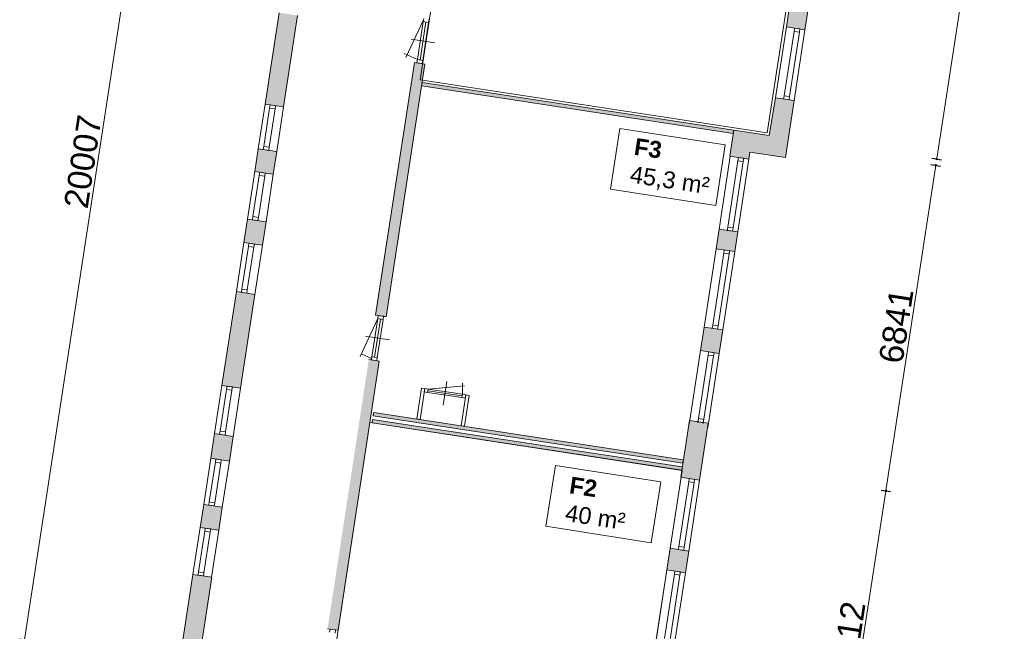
# Model space of a CAD drawing. Header units: millimetres. Extents: x 755778 to 1537169, y 90093 to 392038.
# Tile 7 of 134: x 967100 to 987546, y 122055 to 134756. Entities that reach past the tile are written whole.
import ezdxf

# ---------------------------------------------------------------- set-up
doc = ezdxf.new("R2010")
doc.units = ezdxf.units.MM
doc.layers.add('maatlijnen', color=7, linetype='Continuous')
doc.layers.add('NIV 1OS', color=7, linetype='Continuous')
doc.layers.add('oppervlaktelijnen', color=6, linetype='Continuous', lineweight=35, plot=False)
doc.layers.add('RUIMTEnr', color=7, linetype='Continuous', lineweight=5)
doc.styles.get("Standard").update_dxf_attribs({"font": 'arial.ttf'})
doc.dimstyles.new('even', dxfattribs={"dimtxt": 500, "dimasz": 50, "dimexe": 100, "dimexo": 0, "dimgap": 50, "dimtad": 1, "dimdec": 0, "dimzin": 0, "dimdsep": 46, "dimtxsty": 'Standard', "dimblk": 'DOT', "dimcen": 1, "dimclrd": 7, "dimclre": 7, "dimclrt": 7, "dimadec": 0, "dimazin": 0, "dimtfac": 1, "dimtdec": 0, "dimtofl": 0, "dimtmove": 0, "dimatfit": 2, "dimldrblk": 'DOT', "dimfxl": 100, "dimfxlon": 1, "dimtolj": 1, "dimtzin": 0, "dimlwd": 5, "dimarcsym": 0})

# ---------------------------------------------------------------- blocks, each defined once
blk = doc.blocks.new('_Dot')
at = {"color": 0, "linetype": 'ByBlock', "lineweight": -2}
blk.add_line((-0.5, 0), (-1, 0), dxfattribs=at)
at = {"color": 0, "linetype": 'ByBlock', "const_width": 0.5}
blk.add_lwpolyline([(-0.25, 0, 1), (0.25, 0, 1)], format="xyb", close=True, dxfattribs=at)
blk = doc.blocks.new('*D184')
at = {"layer": 'Defpoints', "color": 0, "lineweight": 5, "transparency": 16777216}
for p in [(970230, 141650), (972704, 141271), (969673, 121495)]:
    blk.add_point(p, dxfattribs=at)
at = {"layer": 'maatlijnen', "color": 7, "lineweight": 5, "transparency": 16777216}
blk.add_line((967206, 121924), (970222, 141601), dxfattribs=at)
at = {"layer": 'maatlijnen', "color": 7, "lineweight": -2, "transparency": 16777216}
for p, q in [((970329, 141635), (970131, 141665)), ((967298, 121859), (967100, 121889))]:
    blk.add_line(p, q, dxfattribs=at)
at = {"layer": 'maatlijnen', "color": 7, "lineweight": 5, "transparency": 16777216, "xscale": 50, "yscale": 50, "zscale": 50}
for p, rotation in [((970230, 141650), 81.28617080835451), ((967199, 121874), 261.2861708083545)]:
    blk.add_blockref('_Dot', p, dxfattribs=dict(at, rotation=rotation))
at = {"layer": 'maatlijnen', "color": 7, "lineweight": 5, "transparency": 16777216, "insert": (968412, 131809), "char_height": 500, "attachment_point": 5, "rotation": 81.2862}
blk.add_mtext('\\A1;20007', dxfattribs=at)
blk = doc.blocks.new('*D189')
at = {"layer": 'Defpoints', "color": 0, "lineweight": 5, "transparency": 16777216}
for p in [(979259, 132785), (978223, 126024), (985086, 124972)]:
    blk.add_point(p, dxfattribs=at)
at = {"layer": 'maatlijnen', "color": 7, "lineweight": 5, "transparency": 16777216}
blk.add_line((986114, 131684), (985093, 125021), dxfattribs=at)
at = {"layer": 'maatlijnen', "color": 7, "lineweight": -2, "transparency": 16777216}
for p, q in [((986023, 131749), (986221, 131718)), ((984987, 124987), (985184, 124956))]:
    blk.add_line(p, q, dxfattribs=at)
at = {"layer": 'maatlijnen', "color": 7, "lineweight": 5, "transparency": 16777216, "xscale": 50, "yscale": 50, "zscale": 50}
for p, rotation in [((986122, 131733), 81.28617080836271), ((985086, 124972), 261.2861708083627)]:
    blk.add_blockref('_Dot', p, dxfattribs=dict(at, rotation=rotation))
at = {"layer": 'maatlijnen', "color": 7, "lineweight": 5, "transparency": 16777216, "insert": (985302, 128399), "char_height": 500, "attachment_point": 5, "rotation": 81.2862}
blk.add_mtext('\\A1;6841', dxfattribs=at)
blk = doc.blocks.new('*D190')
at = {"layer": 'Defpoints', "color": 0, "lineweight": 5, "transparency": 16777216}
for p in [(987521, 140860), (987521, 140860), (979279, 132916)]:
    blk.add_point(p, dxfattribs=at)
at = {"layer": 'maatlijnen', "color": 7, "lineweight": -2, "transparency": 16777216}
for p, q in [((987521, 140860), (987422, 140875)), ((986043, 131879), (986241, 131849))]:
    blk.add_line(p, q, dxfattribs=at)
at = {"layer": 'maatlijnen', "color": 7, "lineweight": 5, "transparency": 16777216}
blk.add_line((986150, 131914), (987513, 140811), dxfattribs=at)
at = {"layer": 'maatlijnen', "color": 7, "lineweight": 5, "transparency": 16777216, "xscale": 50, "yscale": 50, "zscale": 50}
for p, rotation in [((987521, 140860), 81.28617080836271), ((986142, 131864), 261.2861708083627)]:
    blk.add_blockref('_Dot', p, dxfattribs=dict(at, rotation=rotation))
at = {"layer": 'maatlijnen', "color": 7, "lineweight": 5, "transparency": 16777216, "insert": (986530, 136408), "char_height": 500, "attachment_point": 5, "rotation": 81.2862}
blk.add_mtext('\\A1;9101', dxfattribs=at)
blk = doc.blocks.new('*D192')
at = {"layer": 'Defpoints', "color": 0, "lineweight": 5, "transparency": 16777216}
for p in [(978223, 126024), (979470, 119446), (984129, 118732)]:
    blk.add_point(p, dxfattribs=at)
at = {"layer": 'maatlijnen', "color": 7, "lineweight": -2, "transparency": 16777216}
for p, q in [((984987, 124987), (985184, 124956)), ((984030, 118747), (984228, 118717))]:
    blk.add_line(p, q, dxfattribs=at)
at = {"layer": 'maatlijnen', "color": 7, "lineweight": 5, "transparency": 16777216}
blk.add_line((985078, 124922), (984137, 118782), dxfattribs=at)
at = {"layer": 'maatlijnen', "color": 7, "lineweight": 5, "transparency": 16777216, "xscale": 50, "yscale": 50, "zscale": 50}
for p, rotation in [((985086, 124972), 81.28617080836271), ((984129, 118732), 261.2861708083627)]:
    blk.add_blockref('_Dot', p, dxfattribs=dict(at, rotation=rotation))
at = {"layer": 'maatlijnen', "color": 7, "lineweight": 5, "transparency": 16777216, "insert": (984306, 121898), "char_height": 500, "attachment_point": 5, "rotation": 81.2862}
blk.add_mtext('\\A1;6312', dxfattribs=at)

msp = doc.modelspace()

# ---------------------------------------------------------------- hatches: boundary and pattern name
at = {"layer": 'NIV 1OS', "lineweight": 5}
for points in [[(983484.9, 135059.4), (983099.4, 135118.5), (983097.6, 135106.5), (983021, 134606.6), (983406.5, 134547.5)], [(972195.2, 133003.2), (972580.7, 132944.1), (972871.7, 134842.9), (972486.2, 134902)], [(975513.2, 133835.4), (975295.7, 133868.8), (974491.6, 128622.6), (974709.1, 128589.3)], [(975454.9, 133455.4), (975444.3, 133386.2), (981918.2, 132394), (981928.8, 132463.2)], [(982263.6, 132007.2), (982999.8, 131894.3), (983181.2, 133078), (982795.7, 133137.1), (982665, 132350.3), (981928.8, 132463.2), (981845.9, 131922.3), (982241.3, 131861.7)], [(971980.8, 131604.8), (972366.3, 131545.7), (972438.5, 132016.8), (972053, 132075.9)], [(972214.9, 130557.5), (971829.4, 130616.6), (971754.9, 130131), (972140.4, 130071.9)], [(981947, 129941.5), (982009.4, 130348.5), (981623.9, 130407.5), (981561.5, 130000.6)], [(971300, 127162.4), (971685.5, 127103.3), (971984.1, 129051.6), (971598.6, 129110.7)], [(981237.2, 127884.5), (981622.7, 127825.5), (981697.7, 128315.2), (981312.2, 128374.3)], [(974567.6, 127666), (974350.1, 127699.4), (973493.4, 122109.3), (973710.8, 122075.9)], [(974451.4, 126601.5), (974440.8, 126532.3), (980868.8, 125547.1), (980879.4, 125616.3)], [(974428.6, 126453.3), (974418, 126384.1), (980846.1, 125398.9), (980856.7, 125468.1)], [(981396.3, 126375.2), (981014.8, 126433.7), (981001.5, 126346.8), (980830, 125254.4), (981215.5, 125195.3)], [(971068, 125649.3), (971453.5, 125590.2), (971532.3, 126103.7), (971146.8, 126162.8)], [(971306.7, 124632.3), (970921.2, 124691.3), (970848.1, 124214.1), (971233.6, 124155)], [(980539.3, 123331.2), (980924.8, 123272.1), (980993.4, 123720.2), (980607.9, 123779.2)], [(971088.3, 123178), (970692.9, 123238.6), (970426, 121495.1), (969493.1, 121495.1), (969493.1, 121381.1), (969493.1, 121095.1), (969713.3, 121095.1), (969705.4, 121087.2), (969705.4, 120866.2), (969925.4, 121086.2), (969925.4, 121095.1), (970769.3, 121095.1)]]:
    msp.add_hatch(color=7, dxfattribs=at).paths.add_polyline_path(points)

# ---------------------------------------------------------------- linework, layer by layer
at = {"layer": 'NIV 1OS', "color": 7, "lineweight": 5}
for p, q in [((983099.4, 135118.5), (983021, 134606.6)), ((983406.5, 134547.5), (983484.9, 135059.4)), ((972486.2, 134902), (972195.2, 133003.2)), ((972580.7, 132944.1), (972871.7, 134842.9)), ((975485, 134754.2), (975118.8, 133968.7)), ((975479.5, 134717.7), (975358.3, 133927)), ((975535.8, 134709.1), (975414.6, 133918.3)), ((975592.1, 134700.4), (975470.9, 133909.7)), ((983021, 134606.6), (982795.7, 133137.1)), ((983021, 134606.6), (983406.5, 134547.5)), ((983406.5, 134547.5), (983181.2, 133078)), ((975228.1, 134351.6), (975722.3, 134275.8)), ((982973.9, 133177.5), (983178.8, 134514.6)), ((983086.6, 133160.3), (983291.5, 134497.4)), ((975145.6, 134026.1), (975085.1, 134054.3)), ((975358.3, 133927), (975145.6, 134026.1)), ((975295.7, 133868.8), (974491.6, 128622.6)), ((974709.1, 128589.3), (975513.2, 133835.4)), ((975513.2, 133835.4), (975295.7, 133868.8)), ((975444.3, 133386.2), (975454.9, 133455.4)), ((981918.2, 132394), (975444.3, 133386.2)), ((975454.9, 133455.4), (981928.8, 132463.2)), ((982795.7, 133137.1), (982665, 132350.3)), ((983181.2, 133078), (982795.7, 133137.1)), ((972195.2, 133003.2), (972053, 132075.9)), ((972289.8, 132920.9), (972168, 132126)), ((972195.2, 133003.2), (972580.7, 132944.1)), ((972402.5, 132903.6), (972280.6, 132108.8)), ((972580.7, 132944.1), (972438.5, 132016.8)), ((982999.8, 131894.3), (983181.2, 133078)), ((981928.8, 132463.2), (981845.9, 131922.3)), ((981928.8, 132463.2), (981918.2, 132394)), ((982665, 132350.3), (981928.8, 132463.2)), ((972053, 132075.9), (971980.8, 131604.8)), ((972438.5, 132016.8), (972053, 132075.9)), ((972366.3, 131545.7), (972438.5, 132016.8)), ((981855.8, 131920.8), (981623.9, 130407.5)), ((981845.9, 131922.3), (982241.3, 131861.7)), ((982241.3, 131861.7), (982263.6, 132007.2)), ((982263.6, 132007.2), (982999.8, 131894.3)), ((981802, 130448), (982013.7, 131828.8)), ((981914.7, 130430.7), (982126.4, 131811.6)), ((982241.3, 131861.7), (982009.4, 130348.5)), ((971980.8, 131604.8), (971829.4, 130616.6)), ((972075.5, 131522.5), (971944.3, 130666.8)), ((971980.8, 131604.8), (972366.3, 131545.7)), ((972188.2, 131505.3), (972057, 130649.5)), ((972366.3, 131545.7), (972214.9, 130557.5)), ((971829.4, 130616.6), (971754.9, 130131)), ((972214.9, 130557.5), (971829.4, 130616.6)), ((972140.4, 130071.9), (972214.9, 130557.5)), ((981623.9, 130407.5), (981561.5, 130000.6)), ((982009.4, 130348.5), (981623.9, 130407.5)), ((981947, 129941.5), (982009.4, 130348.5)), ((971754.9, 130131), (971598.6, 129110.7)), ((971849.6, 130048.7), (971713.5, 129160.8)), ((971754.9, 130131), (972140.4, 130071.9)), ((972140.4, 130071.9), (971984.1, 129051.6)), ((971962.3, 130031.4), (971826.2, 129143.6)), ((981561.5, 130000.6), (981312.2, 128374.3)), ((981490.4, 128414.8), (981719.4, 129908.6)), ((981561.5, 130000.6), (981947, 129941.5)), ((981603.1, 128397.5), (981832.1, 129891.3)), ((981947, 129941.5), (981697.7, 128315.2)), ((971598.6, 129110.7), (971300, 127162.4)), ((971984.1, 129051.6), (971598.6, 129110.7)), ((971685.5, 127103.3), (971984.1, 129051.6)), ((974491.6, 128622.6), (974709.1, 128589.3)), ((974533.9, 128548.3), (974167.6, 127762.9)), ((974533.9, 128548.3), (974412.7, 127757.6)), ((974590.2, 128539.7), (974469, 127748.9)), ((974646.6, 128531.1), (974525.4, 127740.3)), ((981312.2, 128374.3), (981237.2, 127884.5)), ((981697.7, 128315.2), (981312.2, 128374.3)), ((981622.7, 127825.5), (981697.7, 128315.2)), ((974282.5, 128182.2), (974776.7, 128106.4)), ((974407.1, 127721.1), (974194.4, 127820.3)), ((981237.2, 127884.5), (981001.5, 126346.8)), ((981179.7, 126387.3), (981395.1, 127792.6)), ((981237.2, 127884.5), (981622.7, 127825.5)), ((981622.7, 127825.5), (981387, 126287.7)), ((973710.8, 122075.9), (974567.6, 127666)), ((974567.6, 127666), (974350.1, 127699.4)), ((981292.3, 126370), (981507.7, 127775.3)), ((975894.1, 126749.7), (975969.8, 127243.9)), ((976293.1, 126976.8), (976293.1, 127208.5)), ((971300, 127162.4), (971146.8, 126162.8)), ((971394.6, 127080.1), (971261.7, 126213)), ((971300, 127162.4), (971685.5, 127103.3)), ((971507.3, 127062.8), (971374.4, 126195.7)), ((971685.5, 127103.3), (971532.3, 126103.7)), ((975344.6, 126464.6), (975443, 127107.1)), ((975512.2, 127096.5), (975413.8, 126454)), ((975443, 127107.1), (975512.2, 127096.5)), ((975512.2, 127096.5), (975501.6, 127027.3)), ((975501.6, 127027.3), (975570.8, 127016.7)), ((975581.4, 127085.9), (975512.2, 127096.5)), ((975570.8, 127016.7), (975581.4, 127085.9)), ((975570.8, 127016.7), (976282.5, 126907.7)), ((975576.1, 127051.3), (976287.8, 126942.2)), ((975581.4, 127085.9), (976339.8, 127152.3)), ((975581.4, 127085.9), (976293.1, 126976.8)), ((976282.5, 126907.7), (976293.1, 126976.8)), ((976293.1, 126976.8), (976362.3, 126966.2)), ((976263.8, 126323.7), (976362.3, 126966.2)), ((976351.7, 126897), (976282.5, 126907.7)), ((976431.5, 126955.6), (976333, 126313.1)), ((976362.3, 126966.2), (976351.7, 126897)), ((976362.3, 126966.2), (976431.5, 126955.6)), ((974440.8, 126532.3), (974451.4, 126601.5)), ((974451.4, 126601.5), (980879.4, 125616.3)), ((974418, 126384.1), (974428.6, 126453.3)), ((980846.1, 125398.9), (974418, 126384.1)), ((974428.6, 126453.3), (980856.7, 125468.1)), ((980868.8, 125547.1), (974440.8, 126532.3)), ((975413.8, 126454), (975344.6, 126464.6)), ((981010.8, 126434.3), (980830, 125254.4)), ((981396.3, 126375.2), (981010.8, 126434.3)), ((981215.5, 125195.3), (981396.3, 126375.2)), ((971146.8, 126162.8), (971068, 125649.3)), ((971532.3, 126103.7), (971146.8, 126162.8)), ((976333, 126313.1), (976263.8, 126323.7)), ((971453.5, 125590.2), (971532.3, 126103.7)), ((971068, 125649.3), (970921.2, 124691.3)), ((971162.7, 125567), (971036.2, 124741.5)), ((971068, 125649.3), (971453.5, 125590.2)), ((971275.4, 125549.7), (971148.8, 124724.2)), ((971453.5, 125590.2), (971306.7, 124632.3)), ((980879.4, 125616.3), (980868.8, 125547.1)), ((980856.7, 125468.1), (980846.1, 125398.9)), ((980834, 125253.8), (980607.9, 123779.2)), ((980786.1, 123819.7), (980991.8, 125161.8)), ((980830, 125254.4), (981215.5, 125195.3)), ((980898.8, 123802.4), (981104.5, 125144.6)), ((981219.5, 125194.7), (980993.4, 123720.2)), ((970921.2, 124691.3), (970848.1, 124214.1)), ((971306.7, 124632.3), (970921.2, 124691.3)), ((971233.6, 124155), (971306.7, 124632.3)), ((970848.1, 124214.1), (970698.4, 123237.7)), ((970942.7, 124131.8), (970813.4, 123287.9)), ((970848.1, 124214.1), (971233.6, 124155)), ((971055.4, 124114.5), (970926, 123270.6)), ((971233.6, 124155), (971083.9, 123178.6)), ((980607.9, 123779.2), (980539.3, 123331.2)), ((980993.4, 123720.2), (980607.9, 123779.2)), ((980924.8, 123272.1), (980993.4, 123720.2)), ((980539.3, 123331.2), (980314.4, 121863.8)), ((980539.3, 123331.2), (980924.8, 123272.1)), ((970692.9, 123238.6), (970426, 121495.1)), ((971088.3, 123178), (970692.9, 123238.6)), ((970769.3, 121095.1), (971088.3, 123178)), ((980492.6, 121904.3), (980697.2, 123239.2)), ((980605.2, 121887), (980809.8, 123221.9)), ((980924.8, 123272.1), (980699.9, 121804.7)), ((973493.4, 122109.3), (973710.8, 122075.9))]:
    msp.add_line(p, q, dxfattribs=at)
at = {"layer": 'NIV 1OS', "color": 7, "linetype": 'ByBlock', "lineweight": 5}
for p, q in [((975489.6, 134783.9), (975479.5, 134717.7)), ((975592.1, 134700.4), (975602.3, 134766.7)), ((975592.1, 134700.4), (975479.5, 134717.7)), ((983189, 134580.9), (983178.8, 134514.6)), ((983301.7, 134563.6), (983189, 134580.9)), ((983291.5, 134497.4), (983301.7, 134563.6)), ((983291.5, 134497.4), (983178.8, 134514.6)), ((975358.3, 133927), (975348.1, 133860.7)), ((975470.9, 133909.7), (975358.3, 133927)), ((975460.8, 133843.5), (975348.1, 133860.7)), ((975460.8, 133843.5), (975470.9, 133909.7)), ((982973.9, 133177.5), (982963.8, 133111.3)), ((983076.4, 133094), (982963.8, 133111.3)), ((983086.6, 133160.3), (982973.9, 133177.5)), ((983076.4, 133094), (983086.6, 133160.3)), ((972299.9, 132987.1), (972289.8, 132920.9)), ((972402.5, 132903.6), (972289.8, 132920.9)), ((972412.6, 132969.9), (972299.9, 132987.1)), ((972402.5, 132903.6), (972412.6, 132969.9)), ((972168, 132126), (972157.8, 132059.8)), ((972280.6, 132108.8), (972168, 132126)), ((972270.5, 132042.5), (972280.6, 132108.8)), ((972270.5, 132042.5), (972157.8, 132059.8)), ((982023.8, 131895.1), (982013.7, 131828.8)), ((982136.5, 131877.8), (982023.8, 131895.1)), ((982126.4, 131811.6), (982136.5, 131877.8)), ((982126.4, 131811.6), (982013.7, 131828.8)), ((972085.6, 131588.8), (972075.5, 131522.5)), ((972188.2, 131505.3), (972075.5, 131522.5)), ((972198.3, 131571.5), (972085.6, 131588.8)), ((972188.2, 131505.3), (972198.3, 131571.5)), ((971944.3, 130666.8), (971934.2, 130600.5)), ((972057, 130649.5), (971944.3, 130666.8)), ((972046.8, 130583.3), (971934.2, 130600.5)), ((972046.8, 130583.3), (972057, 130649.5)), ((981802, 130448), (981791.9, 130381.8)), ((981914.7, 130430.7), (981802, 130448)), ((981904.6, 130364.5), (981791.9, 130381.8)), ((981904.6, 130364.5), (981914.7, 130430.7)), ((971859.7, 130114.9), (971849.6, 130048.7)), ((971962.3, 130031.4), (971849.6, 130048.7)), ((971972.4, 130097.6), (971859.7, 130114.9)), ((971962.3, 130031.4), (971972.4, 130097.6)), ((981729.5, 129974.8), (981719.4, 129908.6)), ((981832.1, 129891.3), (981719.4, 129908.6)), ((981842.2, 129957.5), (981729.5, 129974.8)), ((981832.1, 129891.3), (981842.2, 129957.5)), ((971713.5, 129160.8), (971703.3, 129094.6)), ((971816, 129077.3), (971703.3, 129094.6)), ((971826.2, 129143.6), (971713.5, 129160.8)), ((971816, 129077.3), (971826.2, 129143.6)), ((974544, 128614.6), (974533.9, 128548.3)), ((974656.7, 128597.3), (974544, 128614.6)), ((974646.6, 128531.1), (974533.9, 128548.3)), ((974646.6, 128531.1), (974656.7, 128597.3)), ((981490.4, 128414.8), (981480.3, 128348.6)), ((981603.1, 128397.5), (981490.4, 128414.8)), ((981593, 128331.3), (981480.3, 128348.6)), ((981593, 128331.3), (981603.1, 128397.5)), ((981405.2, 127858.8), (981395.1, 127792.6)), ((981507.7, 127775.3), (981395.1, 127792.6)), ((981517.9, 127841.5), (981405.2, 127858.8)), ((981507.7, 127775.3), (981517.9, 127841.5)), ((974412.7, 127757.6), (974402.5, 127691.3)), ((974515.2, 127674.1), (974402.5, 127691.3)), ((974525.4, 127740.3), (974412.7, 127757.6)), ((974515.2, 127674.1), (974525.4, 127740.3)), ((971404.7, 127146.3), (971394.6, 127080.1)), ((971507.3, 127062.8), (971394.6, 127080.1)), ((971517.4, 127129.1), (971404.7, 127146.3)), ((971507.3, 127062.8), (971517.4, 127129.1)), ((981193, 126474.1), (981182.8, 126407.9)), ((981295.5, 126390.6), (981182.8, 126407.9)), ((981305.7, 126456.9), (981193, 126474.1)), ((981295.5, 126390.6), (981305.7, 126456.9)), ((971261.7, 126213), (971251.5, 126146.8)), ((971374.4, 126195.7), (971261.7, 126213)), ((971364.2, 126129.5), (971374.4, 126195.7)), ((971364.2, 126129.5), (971251.5, 126146.8)), ((971172.8, 125633.2), (971162.7, 125567)), ((971275.4, 125549.7), (971162.7, 125567)), ((971285.5, 125616), (971172.8, 125633.2)), ((971275.4, 125549.7), (971285.5, 125616)), ((981002, 125228.1), (980991.8, 125161.8)), ((981104.5, 125144.6), (980991.8, 125161.8)), ((981114.7, 125210.8), (981002, 125228.1)), ((981104.5, 125144.6), (981114.7, 125210.8)), ((971036.2, 124741.5), (971026, 124675.3)), ((971148.8, 124724.2), (971036.2, 124741.5)), ((971138.7, 124658), (971148.8, 124724.2)), ((971138.7, 124658), (971026, 124675.3)), ((970952.8, 124198), (970942.7, 124131.8)), ((971055.4, 124114.5), (970942.7, 124131.8)), ((971065.5, 124180.7), (970952.8, 124198)), ((971055.4, 124114.5), (971065.5, 124180.7)), ((980786.1, 123819.7), (980776, 123753.5)), ((980888.7, 123736.2), (980776, 123753.5)), ((980898.8, 123802.4), (980786.1, 123819.7)), ((980888.7, 123736.2), (980898.8, 123802.4)), ((980707.3, 123305.4), (980697.2, 123239.2)), ((980820, 123288.2), (980707.3, 123305.4)), ((970813.4, 123287.9), (970803.2, 123221.6)), ((970915.9, 123204.4), (970803.2, 123221.6)), ((970926, 123270.6), (970813.4, 123287.9)), ((970915.9, 123204.4), (970926, 123270.6)), ((980809.8, 123221.9), (980697.2, 123239.2)), ((980809.8, 123221.9), (980820, 123288.2)), ((973545.7, 122101.2), (973535.6, 122035)), ((973658.4, 122084), (973545.7, 122101.2)), ((973648.3, 122017.7), (973658.4, 122084))]:
    msp.add_line(p, q, dxfattribs=at)
at = {"layer": 'oppervlaktelijnen', "lineweight": 5}
for points in [[(976785.9, 142464.8), (983996, 141359.7), (982623.2, 132403.5), (975413.2, 133508.6)], [(974372.2, 126391.1), (980856, 125397.3), (979932.2, 119370.2), (973448.4, 120363.9)]]:
    msp.add_lwpolyline(points, close=True, dxfattribs=at)
at = {"layer": 'RUIMTEnr', "lineweight": 5}
for points in [[(981552.9, 130895.7), (979366.7, 131238), (979564.4, 132500.2), (981750.5, 132157.8)], [(980213.5, 123894.2), (978027.4, 124236.5), (978225, 125498.7), (980411.1, 125156.3)]]:
    msp.add_lwpolyline(points, close=True, dxfattribs=at)

# ---------------------------------------------------------------- texts
at = {"layer": 'RUIMTEnr', "lineweight": 5, "char_height": 350, "attachment_point": 4, "rotation": 351.45516}
for s, insert in [('{\\fArial|b1|i0|c0|p34;F3 \\P}45,3 m²', (979818.8, 131807.5)), ('{\\fArial|b1|i0|c0|p34;F2\\P}40 m²', (978479.4, 124806))]:
    msp.add_mtext_dynamic_manual_height_columns(s, width=2178.433, gutter_width=121.2, heights=[0], dxfattribs=dict(at, insert=insert))

# ---------------------------------------------------------------- dimensions: what is measured, and where the dimension line sits
at = {"layer": 'maatlijnen', "lineweight": 5}
for p1, p2, distance, picture, middle in [((969672.7, 121495.1), (972703.8, 141271.1), 2503, '*D184', (968412.4, 131808.5)), ((979258.9, 132785.3), (978222.6, 126023.5), 6943.2, '*D189', (985302.1, 128398.8))]:
    dim = msp.add_aligned_dim(p1=p1, p2=p2, distance=distance, dimstyle='even', dxfattribs=at)
    dim.commit()
    dim.dimension.update_dxf_attribs({"geometry": picture, "text_midpoint": middle})
for base, p1, p2, picture, middle in [((987520.8, 140859.9), (979279, 132916.1), (987520.8, 140859.9), '*D190', (986529.7, 136408.3)), ((984129.3, 118732.2), (978222.6, 126023.5), (979470.2, 119446.3), '*D192', (984305.5, 121898.2))]:
    dim = msp.add_linear_dim(base=base, p1=p1, p2=p2, angle=81.28617, dimstyle='even', override={"dimtmove": 1}, dxfattribs=at)
    dim.commit()
    dim.dimension.update_dxf_attribs({"geometry": picture, "text_midpoint": middle})

doc.saveas('drawing.dxf')
